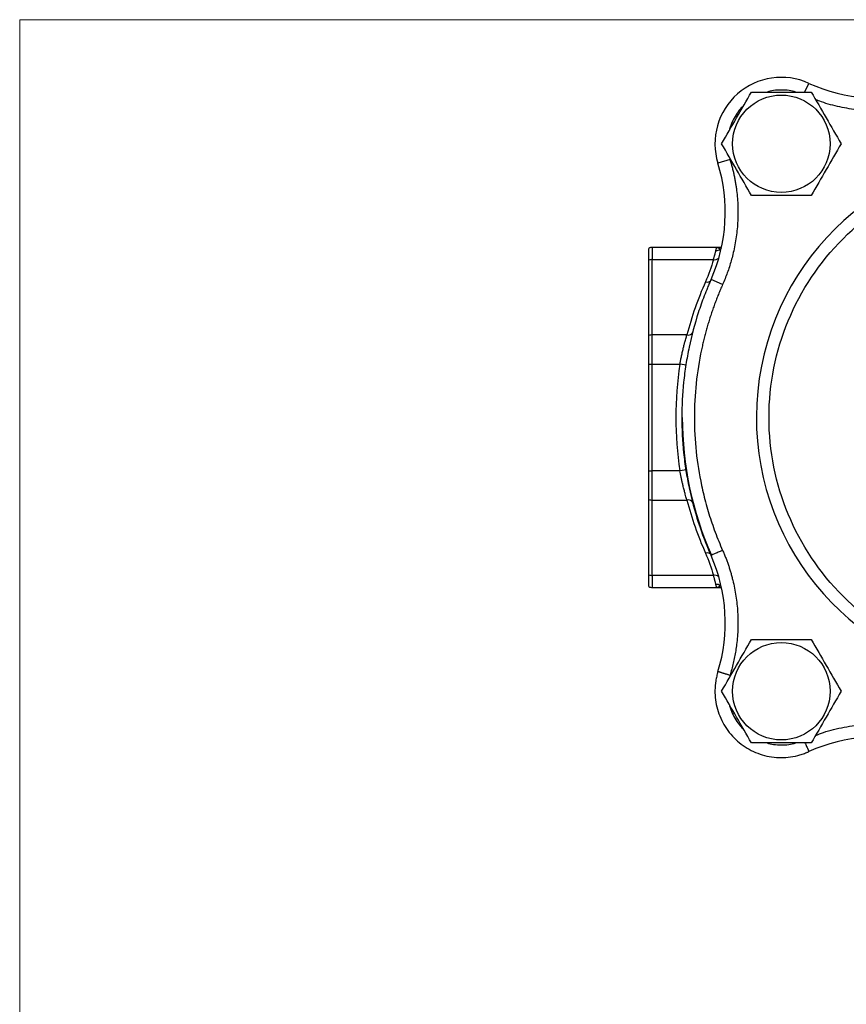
# Model space of a CAD drawing. Header units: inches. Extents: x 0 to 22, y 0 to 17.
# Tile 5 of 15: x 0 to 3.9, y 12.3 to 17. Entities that reach past the tile are written whole.
import ezdxf

# ---------------------------------------------------------------- set-up
doc = ezdxf.new("R2010")
doc.units = ezdxf.units.IN
doc.header["$LTSCALE"] = 2
doc.header["$MEASUREMENT"] = 0
doc.linetypes.add('SLD-Solid', pattern=[0])
doc.layers.add('SLD-DEFPOINTS', color=7, linetype='Continuous')

# ---------------------------------------------------------------- blocks, each defined once
blk = doc.blocks.new('Block2')
at = {"color": 7, "linetype": 'SLD-Solid', "lineweight": 18}
for p in [(22.0002, 17.0002), (0.0002, 0.0002)]:
    blk.add_line(p, (0.0002, 17.0002), dxfattribs=at)

msp = doc.modelspace()

# ---------------------------------------------------------------- linework, layer by layer
for p, q in [((3.7265, 16.6573), (3.7451, 16.6981)), ((3.3707, 16.3364), (3.3133, 16.3187)), ((3.3682, 16.3468), (3.3707, 16.3364)), ((2.9858, 15.8587), (2.9858, 15.9151)), ((3.0018, 15.9195), (3.0018, 15.8618)), ((3.3071, 15.9195), (3.0018, 15.9195)), ((2.9858, 15.5014), (2.9858, 15.8587)), ((3.0018, 15.5045), (3.0018, 15.8618)), ((3.0018, 15.8618), (3.2919, 15.8618)), ((3.3355, 15.743), (3.2806, 15.7674)), ((2.9858, 15.3652), (2.9858, 15.5014)), ((3.0018, 15.3652), (3.0018, 15.5045)), ((3.1663, 15.5045), (3.0018, 15.5045)), ((2.9858, 14.8599), (2.9858, 15.3652)), ((2.9858, 15.3652), (3.0018, 15.3652)), ((3.0018, 14.8599), (3.0018, 15.3652)), ((3.0018, 15.3652), (3.1329, 15.3652)), ((3.1635, 15.3604), (3.1329, 15.3652)), ((2.9858, 14.8599), (3.0018, 14.8599)), ((2.9858, 14.7237), (2.9858, 14.8599)), ((3.1329, 14.8599), (3.0018, 14.8599)), ((3.0018, 14.7206), (3.0018, 14.8599)), ((3.1635, 14.8646), (3.1329, 14.8599)), ((2.9858, 14.3664), (2.9858, 14.7237)), ((3.0018, 14.7206), (3.1663, 14.7206)), ((3.0018, 14.3632), (3.0018, 14.7206)), ((2.9858, 14.31), (2.9858, 14.3664)), ((3.2919, 14.3632), (3.0018, 14.3632)), ((3.0018, 14.3632), (3.0018, 14.3055)), ((3.0018, 14.3055), (3.3071, 14.3055)), ((3.3707, 13.8887), (3.3683, 13.8784)), ((3.7451, 13.5314), (3.7468, 13.5278))]:
    msp.add_line(p, q)
for centre in [(3.6143, 16.4115), (3.6143, 13.8135)]:
    msp.add_circle(centre, 0.2312)
for centre, radius, start, end in [((3.6143, 16.4115), 0.315, 65.4682, 197.1468), ((4.0719, 17.4141), 0.787, 245.4682, 286.5506), ((4.7558, 15.1125), 1.26, 90, 342.8758), ((2.5613, 16.0867), 0.787, 336.0644, 17.1468), ((3.0018, 15.8885), 0.031, 90, 121.073), ((3.3049, 15.9361), 0.0316, 267.8682, 306.9576), ((3.3449, 15.8905), 0.0293, 121.9184, 135.8831), ((3.0016, 15.8208), 0.0411, 89.6752, 112.5679), ((3.2979, 15.8919), 0.0306, 258.7629, 309.5598), ((3.2624, 15.7787), 0.024, 249.8608, 326.6916), ((3.173, 15.5292), 0.0256, 254.8626, 335.5122), ((3.0016, 15.4634), 0.0411, 89.6752, 112.5679), ((4.7558, 15.1125), 1.6115, 180, 203.9019), ((3.0016, 14.7617), 0.0411, 247.4321, 270.3248), ((3.173, 14.6959), 0.0256, 24.4878, 105.1374), ((3.2624, 14.4464), 0.024, 33.3084, 110.1392), ((2.5613, 14.1384), 0.787, 342.8532, 23.9356), ((3.0016, 14.4043), 0.0411, 247.4321, 270.3248), ((3.2979, 14.3332), 0.0306, 50.4402, 101.2371), ((3.0018, 14.3365), 0.031, 238.927, 270), ((3.3049, 14.289), 0.0316, 53.0424, 92.1318), ((3.3449, 14.3346), 0.0293, 224.1169, 238.0816), ((4.0719, 12.811), 0.787, 73.4494, 114.5318)]:
    msp.add_arc(centre, radius, start, end)
for points in [[(3.3308, 16.4115), (3.3545, 16.4525), (3.4017, 16.5343), (3.449, 16.6161), (3.4726, 16.657)], [(3.7561, 16.657), (3.7797, 16.6161), (3.8269, 16.5343), (3.8742, 16.4525), (3.8978, 16.4115)], [(3.4726, 16.166), (3.449, 16.207), (3.4017, 16.2888), (3.3545, 16.3706), (3.3308, 16.4115)], [(3.8978, 16.4115), (3.8742, 16.3706), (3.8269, 16.2888), (3.7797, 16.207), (3.7561, 16.166)], [(3.3071, 15.9195), (3.3142, 15.9195), (3.3202, 15.916), (3.3239, 15.9109)], [(3.2919, 15.8618), (3.282, 15.8257), (3.2694, 15.7904), (3.2542, 15.7561)], [(3.2542, 15.7561), (3.2181, 15.6748), (3.1887, 15.5906), (3.1663, 15.5045)], [(3.1329, 15.3652), (3.1068, 15.1978), (3.1068, 15.0273), (3.1329, 14.8599)], [(3.1663, 14.7206), (3.1887, 14.6345), (3.2181, 14.5503), (3.2542, 14.469)], [(3.2542, 14.469), (3.2694, 14.4347), (3.282, 14.3994), (3.2919, 14.3632)], [(3.3239, 14.3142), (3.3202, 14.3091), (3.3142, 14.3055), (3.3071, 14.3055)], [(3.3308, 13.8135), (3.3545, 13.8545), (3.4017, 13.9363), (3.449, 14.0181), (3.4726, 14.059)], [(3.7561, 14.059), (3.7797, 14.0181), (3.8269, 13.9363), (3.8742, 13.8545), (3.8978, 13.8135)], [(3.4726, 13.568), (3.449, 13.609), (3.4017, 13.6908), (3.3545, 13.7726), (3.3308, 13.8135)], [(3.8978, 13.8135), (3.8742, 13.7726), (3.8269, 13.6908), (3.7797, 13.609), (3.7561, 13.568)]]:
    msp.add_open_spline(points, degree=3)
for points, knots in [([(3.4726, 16.657), (3.5197, 16.657), (3.567, 16.657), (3.6617, 16.657), (3.7089, 16.657), (3.7561, 16.657)], [0, 0, 0, 0, 0.5, 0.5, 1, 1, 1, 1]), ([(3.6823, 16.657), (3.6721, 16.6596), (3.6499, 16.6652), (3.6144, 16.6673), (3.579, 16.6652), (3.5568, 16.6596), (3.5467, 16.657)], [0, 0, 0, 0, 0.2286066, 0.5008148, 0.7731731, 1, 1, 1, 1]), ([(3.435, 16.592), (3.4302, 16.5873), (3.4167, 16.5743), (3.3985, 16.5488), (3.3811, 16.5163), (3.3709, 16.4914), (3.3682, 16.4774), (3.3679, 16.4757)], [0, 0, 0, 0, 0.148641, 0.411917, 0.686351, 0.960935, 1, 1, 1, 1]), ([(4.0719, 16.5671), (4.0416, 16.568), (3.9812, 16.5698), (3.8917, 16.5853), (3.8232, 16.6024), (3.7859, 16.6175), (3.7767, 16.6213)], [0, 0, 0, 0, 0.300284, 0.600603, 0.900886, 1, 1, 1, 1]), ([(3.3707, 16.3364), (3.3725, 16.3304), (3.3761, 16.3183), (3.381, 16.3001), (3.3856, 16.2819), (3.3897, 16.2635), (3.3934, 16.2451), (3.3967, 16.2266), (3.3996, 16.208), (3.4047, 16.1702), (3.4091, 16.113), (3.408, 16.0364), (3.4, 15.9603), (3.3881, 15.9003), (3.3765, 15.8562), (3.3678, 15.8273), (3.3581, 15.7989), (3.3474, 15.7707), (3.3394, 15.7523), (3.3355, 15.743)], [0, 0, 0, 0, 0.031052, 0.062059, 0.093037, 0.124, 0.154964, 0.185945, 0.216958, 0.248017, 0.373993, 0.500004, 0.62598, 0.75199, 0.80165, 0.851218, 0.900756, 0.95033, 1, 1, 1, 1]), ([(4.7558, 13.9125), (4.4376, 13.9125), (4.1323, 14.039), (3.6823, 14.4891), (3.5558, 14.7943), (3.5558, 15.4308), (3.6823, 15.736), (4.1323, 16.1861), (4.4376, 16.3125), (4.7558, 16.3125)], [0, 0, 0, 0, 0.25, 0.25, 0.5, 0.5, 0.75, 0.75, 1, 1, 1, 1]), ([(3.7561, 16.166), (3.7089, 16.166), (3.6617, 16.166), (3.567, 16.166), (3.5197, 16.166), (3.4726, 16.166)], [0, 0, 0, 0, 0.5, 0.5, 1, 1, 1, 1]), ([(3.2919, 15.8618), (3.2925, 15.8637), (3.2937, 15.8675), (3.2953, 15.8729), (3.2969, 15.8781), (3.2983, 15.8832), (3.2996, 15.888), (3.3008, 15.8926), (3.3019, 15.8969), (3.3029, 15.901), (3.3035, 15.9033), (3.3037, 15.9046)], [0, 0, 0, 0, 0.105068, 0.211589, 0.319588, 0.429091, 0.540124, 0.652709, 0.766869, 0.882626, 1, 1, 1, 1]), ([(3.3037, 15.9046), (3.304, 15.9056), (3.3045, 15.9076), (3.3051, 15.9103), (3.3056, 15.9127), (3.3061, 15.9147), (3.3064, 15.9165), (3.3067, 15.9178), (3.3069, 15.9188), (3.3071, 15.9194), (3.3071, 15.9195), (3.3071, 15.9195)], [0, 0, 0, 0, 0.1066939, 0.214465, 0.3233254, 0.4332869, 0.5443609, 0.6565586, 0.7698908, 0.8843679, 1, 1, 1, 1]), ([(3.3271, 15.9195), (3.3253, 15.9195), (3.3191, 15.9195), (3.312, 15.9195), (3.3071, 15.9195)], [0, 0, 0, 0, 0.2985143, 1, 1, 1, 1]), ([(3.2806, 15.7674), (3.2778, 15.761), (3.2749, 15.7545), (3.2694, 15.7415), (3.2666, 15.735), (3.2586, 15.7154), (3.2534, 15.7023), (3.2383, 15.6629), (3.2289, 15.6363), (3.2029, 15.5561), (3.1884, 15.5017), (3.1709, 15.4188), (3.1658, 15.391), (3.157, 15.3354), (3.1534, 15.3076), (3.1447, 15.224), (3.1418, 15.1683), (3.1418, 15.0567), (3.1447, 15.0009), (3.1535, 14.917), (3.1571, 14.8889), (3.1659, 14.8331), (3.1711, 14.8054), (3.2002, 14.6679), (3.2348, 14.5611), (3.2806, 14.4577)], [0, 0, 0, 0, 0.015625, 0.015625, 0.03125, 0.03125, 0.0625, 0.0625, 0.125, 0.125, 0.25, 0.25, 0.3125, 0.3125, 0.375, 0.375, 0.5, 0.5, 0.625, 0.625, 0.6875, 0.6875, 0.75, 0.75, 1, 1, 1, 1]), ([(3.3355, 15.743), (3.3321, 15.7353), (3.3254, 15.72), (3.3158, 15.6967), (3.3065, 15.6734), (3.2977, 15.65), (3.2892, 15.6264), (3.2811, 15.6028), (3.2734, 15.579), (3.2661, 15.5551), (3.2592, 15.5311), (3.2526, 15.507), (3.2465, 15.4828), (3.2407, 15.4585), (3.2256, 15.3895), (3.2074, 15.2744), (3.199, 15.1124), (3.2074, 14.9502), (3.2268, 14.8279), (3.2456, 14.7451), (3.2573, 14.7003), (3.2702, 14.6558), (3.2845, 14.6118), (3.3001, 14.5681), (3.317, 14.5248), (3.3293, 14.4963), (3.3355, 14.482)], [0, 0, 0, 0, 0.0194, 0.038762, 0.05809, 0.077391, 0.096669, 0.115928, 0.135175, 0.154413, 0.173647, 0.192884, 0.212127, 0.231383, 0.250655, 0.375338, 0.500039, 0.624969, 0.749916, 0.785607, 0.821257, 0.856897, 0.89256, 0.928277, 0.96408, 1, 1, 1, 1]), ([(3.1329, 15.3652), (3.1334, 15.368), (3.1344, 15.3737), (3.1361, 15.3823), (3.1379, 15.3914), (3.1398, 15.4008), (3.1419, 15.4105), (3.1441, 15.4204), (3.1465, 15.4306), (3.1495, 15.4434), (3.1533, 15.4584), (3.1573, 15.4731), (3.1607, 15.4853), (3.1636, 15.4953), (3.1654, 15.5015), (3.1663, 15.5045)], [0, 0, 0, 0, 0.053352, 0.109321, 0.16791, 0.229121, 0.292955, 0.359416, 0.428502, 0.500217, 0.625252, 0.750399, 0.834447, 0.917646, 1, 1, 1, 1]), ([(3.1663, 14.7206), (3.1657, 14.7226), (3.1642, 14.7275), (3.1615, 14.7366), (3.1581, 14.749), (3.1538, 14.7651), (3.1493, 14.7825), (3.1452, 14.7998), (3.1417, 14.8153), (3.1385, 14.8306), (3.1355, 14.8454), (3.1337, 14.8551), (3.1329, 14.8599)], [0, 0, 0, 0, 0.054992, 0.132515, 0.232563, 0.35513, 0.500208, 0.608365, 0.712415, 0.812365, 0.908224, 1, 1, 1, 1]), ([(3.3355, 14.482), (3.3283, 14.4789), (3.3211, 14.4757), (3.3079, 14.4698), (3.3018, 14.4671), (3.2916, 14.4626), (3.2875, 14.4608), (3.282, 14.4584), (3.2806, 14.4577), (3.2806, 14.4577)], [0, 0, 0, 0, 0.25, 0.25, 0.5, 0.5, 0.75, 0.75, 1, 1, 1, 1]), ([(3.3355, 14.482), (3.338, 14.4763), (3.343, 14.4648), (3.3501, 14.4473), (3.3567, 14.4297), (3.363, 14.412), (3.3689, 14.3941), (3.3743, 14.3761), (3.3794, 14.358), (3.3889, 14.3211), (3.4, 14.2648), (3.408, 14.1886), (3.4091, 14.112), (3.4044, 14.0511), (3.3981, 14.0059), (3.3928, 13.9763), (3.3865, 13.9468), (3.3792, 13.9176), (3.3735, 13.8984), (3.3707, 13.8887)], [0, 0, 0, 0, 0.031052, 0.062059, 0.093037, 0.124, 0.154965, 0.185945, 0.216958, 0.248018, 0.373994, 0.500004, 0.62598, 0.75199, 0.80165, 0.851217, 0.900756, 0.95033, 1, 1, 1, 1]), ([(3.3037, 14.3205), (3.3035, 14.3216), (3.303, 14.3238), (3.3021, 14.3274), (3.3011, 14.3312), (3.3001, 14.3352), (3.2989, 14.3395), (3.2977, 14.3439), (3.2964, 14.3485), (3.295, 14.3533), (3.2935, 14.3582), (3.2924, 14.3616), (3.2919, 14.3632)], [0, 0, 0, 0, 0.10571, 0.210108, 0.31321, 0.41503, 0.515586, 0.614893, 0.712969, 0.809833, 0.905504, 1, 1, 1, 1]), ([(3.3071, 14.3055), (3.3071, 14.3056), (3.3071, 14.3057), (3.3069, 14.3063), (3.3067, 14.3073), (3.3064, 14.3086), (3.3061, 14.3103), (3.3056, 14.3124), (3.3051, 14.3148), (3.3045, 14.3175), (3.304, 14.3195), (3.3037, 14.3205)], [0, 0, 0, 0, 0.115632, 0.230109, 0.343441, 0.455639, 0.566713, 0.676675, 0.785535, 0.893306, 1, 1, 1, 1]), ([(3.3071, 14.3055), (3.312, 14.3055), (3.3195, 14.3055), (3.3261, 14.3055), (3.3283, 14.3055)], [0, 0, 0, 0, 0.659427, 1, 1, 1, 1]), ([(3.4726, 14.059), (3.5197, 14.059), (3.567, 14.059), (3.6617, 14.059), (3.7089, 14.059), (3.7561, 14.059)], [0, 0, 0, 0, 0.5, 0.5, 1, 1, 1, 1]), ([(3.3133, 13.9064), (3.3131, 13.9057), (3.3128, 13.9048), (3.3123, 13.903), (3.312, 13.902), (3.3112, 13.8993), (3.3107, 13.8975), (3.3092, 13.892), (3.3083, 13.8883), (3.3057, 13.8773), (3.3043, 13.8699), (3.3008, 13.8477), (3.2995, 13.8327), (3.2992, 13.8025), (3.3001, 13.7872), (3.304, 13.7574), (3.307, 13.7427), (3.3152, 13.7137), (3.3204, 13.6993), (3.3327, 13.6717), (3.3398, 13.6584), (3.3558, 13.633), (3.3647, 13.6208), (3.3844, 13.5977), (3.395, 13.5869), (3.4176, 13.5671), (3.4295, 13.558), (3.4548, 13.5415), (3.4682, 13.5341), (3.4956, 13.5214), (3.5096, 13.5161), (3.5384, 13.5075), (3.5533, 13.5041), (3.5983, 13.4975), (3.6283, 13.4974), (3.6734, 13.5038), (3.6883, 13.507), (3.71, 13.5133), (3.7172, 13.5157), (3.7278, 13.5197), (3.7313, 13.5211), (3.7366, 13.5232), (3.7383, 13.524), (3.7418, 13.5255), (3.7438, 13.5264), (3.7451, 13.527)], [0, 0, 0, 0, 0.003906, 0.003906, 0.007813, 0.007813, 0.015625, 0.015625, 0.03125, 0.03125, 0.0625, 0.0625, 0.125, 0.125, 0.1875, 0.1875, 0.25, 0.25, 0.3125, 0.3125, 0.375, 0.375, 0.4375, 0.4375, 0.5, 0.5, 0.5625, 0.5625, 0.625, 0.625, 0.6875, 0.6875, 0.75, 0.75, 0.875, 0.875, 0.9375, 0.9375, 0.96875, 0.96875, 0.984375, 0.984375, 0.992187, 0.992187, 1, 1, 1, 1]), ([(3.3707, 13.8887), (3.3691, 13.8892), (3.366, 13.8902), (3.3613, 13.8916), (3.3567, 13.893), (3.3522, 13.8944), (3.3478, 13.8958), (3.3437, 13.897), (3.3397, 13.8983), (3.3361, 13.8994), (3.3327, 13.9004), (3.3296, 13.9014), (3.3268, 13.9022), (3.3243, 13.903), (3.3222, 13.9037), (3.3203, 13.9043), (3.3187, 13.9048), (3.3173, 13.9052), (3.3162, 13.9055), (3.3153, 13.9058), (3.3146, 13.906), (3.3141, 13.9062), (3.3137, 13.9063), (3.3135, 13.9064), (3.3133, 13.9064), (3.3133, 13.9064), (3.3133, 13.9064)], [0, 0, 0, 0, 0.051819, 0.10399, 0.156295, 0.208514, 0.260425, 0.311811, 0.362465, 0.412193, 0.46082, 0.508188, 0.554164, 0.598635, 0.64151, 0.682722, 0.72222, 0.759976, 0.795974, 0.830215, 0.862709, 0.89348, 0.922557, 0.949975, 0.975775, 1, 1, 1, 1]), ([(3.3678, 13.7495), (3.3682, 13.7478), (3.3709, 13.7341), (3.3808, 13.7096), (3.3979, 13.6772), (3.4162, 13.6514), (3.43, 13.638), (3.435, 13.6332)], [0, 0, 0, 0, 0.038637, 0.307671, 0.576861, 0.845934, 1, 1, 1, 1]), ([(3.7764, 13.6033), (3.7888, 13.6083), (3.8326, 13.626), (3.9119, 13.6444), (4.0128, 13.6582), (4.1147, 13.6588), (4.2157, 13.6483), (4.2808, 13.6314), (4.3131, 13.6229)], [0, 0, 0, 0, 0.073466, 0.258564, 0.445015, 0.631431, 0.816546, 1, 1, 1, 1]), ([(3.7561, 13.568), (3.7089, 13.568), (3.6617, 13.568), (3.567, 13.568), (3.5197, 13.568), (3.4726, 13.568)], [0, 0, 0, 0, 0.5, 0.5, 1, 1, 1, 1]), ([(3.5465, 13.568), (3.5567, 13.5655), (3.5787, 13.56), (3.6136, 13.5578), (3.6491, 13.5598), (3.6717, 13.5654), (3.6824, 13.568)], [0, 0, 0, 0, 0.227755, 0.49337, 0.759141, 1, 1, 1, 1]), ([(3.7265, 13.568), (3.7276, 13.5656), (3.732, 13.556), (3.7383, 13.5422), (3.744, 13.5294), (3.7447, 13.5278), (3.7451, 13.527)], [0, 0, 0, 0, 0.104548, 0.403032, 0.701516, 1, 1, 1, 1])]:
    msp.add_open_spline(points, degree=3, knots=knots)

# ---------------------------------------------------------------- block references
at = {"layer": 'SLD-DEFPOINTS'}
msp.add_blockref('Block2', (0, 0), dxfattribs=at)

doc.saveas('drawing.dxf')
